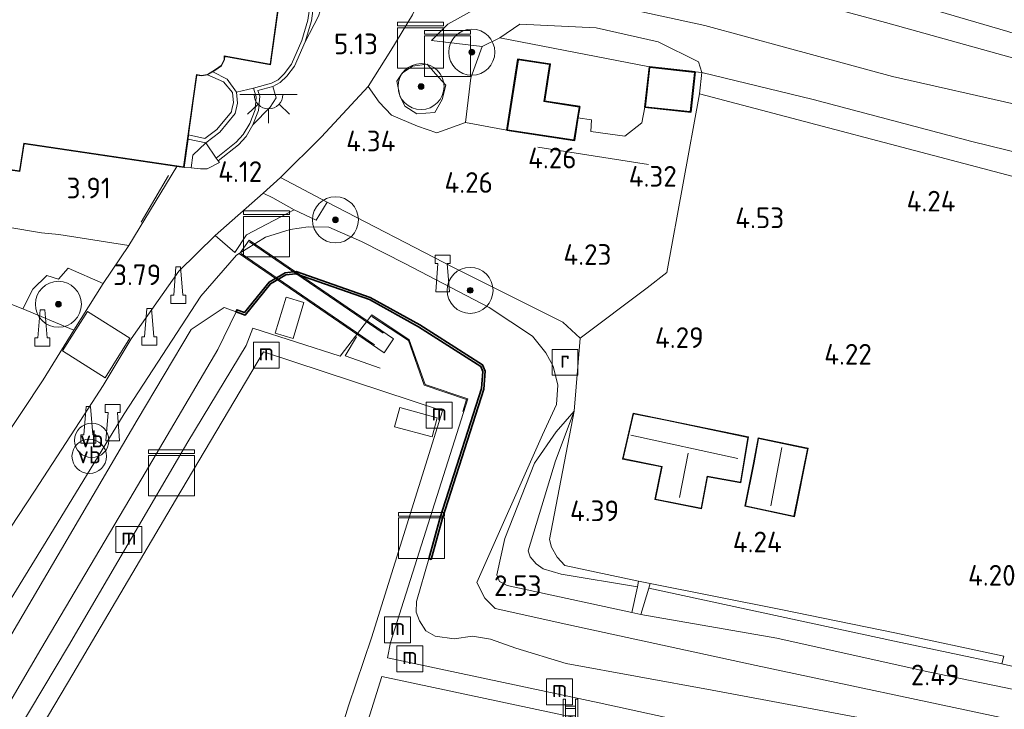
# Model space of a CAD drawing. Extents: x 141961 to 144947, y 416202 to 417778.
# Tile 86 of 122: x 143556 to 143642, y 417355 to 417415. Entities that reach past the tile are written whole.
import ezdxf
from ezdxf.enums import TextEntityAlignment as Align
from ezdxf.lldxf.tags import DXFTag

# ---------------------------------------------------------------- set-up
doc = ezdxf.new("R2010")
doc.units = 0
for name, color, linetype, lineweight in [('B-ME-BV-GELEIDECONSTRUCTIE-S', 210, 'Continuous', 25), ('B-ME-GK-KADEMUUR-GV', 150, 'Continuous', 35), ('B-ME-GR-BOOM-S', 90, 'Continuous', 25), ('B-ME-GR-GRAS-GV', 60, 'Continuous', 13), ('B-ME-GR-HAAG-G', 90, 'GR-HAAG1', 13), ('B-ME-GR-STRUIK-GV', 90, 'Continuous', 13), ('B-ME-GW-TALUD_KRUIN-G', 90, 'Continuous', 18), ('B-ME-GW-TALUD_TEEN-G', 90, 'Continuous', 18), ('B-ME-IE-MEUBILAIR_WATERWEGMEUBILAIR-S', 150, 'Continuous', 25), ('B-ME-IE-MEUBILAIR_WEGMEUBILAIR-S', 7, 'Continuous', 25), ('B-ME-IE-MEUBILAIR_WEGMEUBILAIR_PARKEERMAATREGEL-G', 7, 'Continuous', 18), ('B-ME-IE-TERREINAFSCHEIDING_DOORGANG-G', 210, 'Continuous', 18), ('B-ME-IE-TERREINAFSCHEIDING_KUNSTMATIG_HEKWERK-G', 20, 'IE-TERREINAFSCHEIDING-KUNSTMATIG', 18), ('B-ME-IE-TERREINAFSCHEIDING_KUNSTMATIG_MUUR-GV', 90, 'Continuous', 18), ('B-ME-KG-KADASTRAAL_DAKRAND-G', 170, 'Continuous', 18), ('B-ME-KG-KADASTRAAL_NOK-G', 10, 'Continuous', 18), ('B-ME-KW-KUNSTWERK_BRUG-GV', 170, 'Continuous', 18), ('B-ME-KW-KUNSTWERK_PONTON-GV', 170, 'Continuous', 18), ('B-ME-KW-KUNSTWERK_STEIGER-GV', 170, 'Continuous', 18), ('B-ME-OB-BEKLEDING_STEEN-GV', 30, 'Continuous', 18), ('B-ME-OB-OEVERVOORZIENING-G', 7, 'Continuous', 18), ('B-ME-OG-BEBOUWING_BEDRIJVEN-GV', 7, 'Continuous', 18), ('B-ME-OG-BEBOUWING_HORECA-GV', 7, 'Continuous', 18), ('B-ME-OG-BEBOUWING_SCHUUR-GV', 7, 'Continuous', 35), ('B-ME-OG-BEBOUWING_TRAP-GV', 7, 'Continuous', 18), ('B-ME-OG-BEBOUWING_WONINGBOUW-GV', 7, 'Continuous', 18), ('B-ME-OG-HOOGTEPUNT-S', 7, 'Continuous', 25), ('B-ME-OG-TERREIN_GROEN_TUIN-GV', 7, 'Continuous', 18), ('B-ME-OG-TERREIN_RECREATIE-GV', 7, 'Continuous', 18), ('B-ME-OG-WATER_HAVEN-GV', 170, 'Continuous', 18), ('B-ME-OG-WEG_PARKEERSECTIE-GV', 7, 'Continuous', 18), ('B-ME-RI-GWA_RIOOLPUT-S', 30, 'Continuous', 25), ('B-ME-VH-VERHARDING_ASFALT-GV', 252, 'Continuous', 18), ('B-ME-VH-VERHARDING_BETON-GV', 252, 'Continuous', 18), ('B-ME-VH-VERHARDING_GESLOTEN-GV', 252, 'Continuous', 18), ('B-ME-VH-VERHARDING_HALFVERHARDING-GV', 252, 'Continuous', 18), ('B-ME-VH-VERHARDING_TEGEL-GV', 252, 'Continuous', 18), ('B-ME-VW-VERKEERSTEKEN_BORD-S', 7, 'Continuous', 25), ('B-ME-WH-WINTERBED-G', 150, 'WH-WINTERBED', 18)]:
    doc.layers.add(name, color=color, linetype=linetype, lineweight=lineweight)
doc.layers.add('B-ME-OG-BEBOUWING_TRAP-S', color=7, linetype='Continuous')
doc.styles.add('NLCS-ISO', font='NLCS-ISO.ttf')
doc.styles.add('NLCS-ISO-ANNOTATIVE-T18', font='NLCS-ISO.ttf', dxfattribs={"height": 1.8})
doc.styles.get("Standard").update_dxf_attribs({"font": 'arial.ttf'})
doc.linetypes.add('GR-HAAG1', pattern='A,6,[176,NLCS.SHX,S=0.125,R=0,X=0,Y=0],-2', length=8)
doc.linetypes.add('IE-TERREINAFSCHEIDING-KUNSTMATIG', pattern='A,4,[82,NLCS.SHX,S=0.75,R=90,X=0,Y=0],4,-2', length=10)
tags = doc.linetypes.add('WH-WINTERBED', pattern='A,6,-3.5,["WB",Standard,S=1.8,R=0,X=-1.5,Y=-0.9],-3.5,6,-3.5,6,-3.5,6,-3.5,6,-3.5', length=51).pattern_tags.tags
tags[6] = DXFTag(74, 10)

# ---------------------------------------------------------------- blocks, each defined once
blk = doc.blocks.new('SAL-HOOGTELABEL-SO')
at = {"color": 0, "linetype": 'ByBlock', "lineweight": -2, "style": 'NLCS-ISO-ANNOTATIVE-T18'}
blk.add_attdef('HOOGTE', text='', height=1.8, dxfattribs=at).set_placement((2.788, 0), align=Align.RIGHT)
blk = doc.blocks.new('SIE-WEG_GELEIDECONSTRUCTIE-SO')
at = {"color": 0, "linetype": 'ByBlock', "lineweight": 18}
blk.add_lwpolyline([(0.402, -0.867), (0.202, 1.587), (-0.202, 1.587), (-0.402, -0.867), (-0.65, -0.867), (-0.65, -1.587), (0.65, -1.587), (0.65, -0.867)], close=True, dxfattribs=at)
blk = doc.blocks.new('SGR-BOOM_01-SO')
at = {"linetype": 'ByBlock', "lineweight": 18}
h = blk.add_hatch(color=0, dxfattribs=at)
h.dxf.hatch_style = 1
edge = h.paths.add_edge_path()
edge.add_arc((0, 0), 0.25, 0, 360)
at = {"color": 0, "linetype": 'ByBlock', "lineweight": 18}
for radius in [2, 0.25]:
    blk.add_circle((0, 0), radius, dxfattribs=at)
blk = doc.blocks.new('SKL-DATA_KAST-SO')
at = {"color": 0, "linetype": 'ByBlock', "lineweight": 18}
for points in [[(-2, 2), (2, 2), (2, 1.68), (-2, 1.68)], [(-2, 1.52), (2, 1.52), (2, -2), (-2, -2)]]:
    blk.add_lwpolyline(points, close=True, dxfattribs=at)
blk = doc.blocks.new('SIE-WATER_BOLDER-SO')
at = {"color": 0, "linetype": 'ByBlock', "lineweight": 18}
blk.add_lwpolyline([(0.402, 0.867), (0.602, -1.587), (-0.602, -1.587), (-0.402, 0.867), (-0.65, 0.867), (-0.65, 1.587), (0.65, 1.587), (0.65, 0.867)], close=True, dxfattribs=at)
blk = doc.blocks.new('SIE-WATER_MEERPAAL-SO')
at = {"color": 0, "linetype": 'ByBlock', "lineweight": 18}
blk.add_lwpolyline([(-1.125, -1.125), (1.125, -1.125), (1.125, 1.125), (-1.125, 1.125)], close=True, dxfattribs=at)
at = {"color": 0, "linetype": 'ByBlock', "lineweight": 18, "style": 'NLCS-ISO'}
blk.add_text('m', height=1.5, dxfattribs=at).set_placement((0, 0.283), align=Align.MIDDLE_CENTER)
blk = doc.blocks.new('SIE-WEG_PAAL_VERKEERSBORD-SO')
at = {"color": 0, "linetype": 'ByBlock', "lineweight": 18}
blk.add_circle((0, 0), 1.5, dxfattribs=at)
at = {"color": 0, "linetype": 'ByBlock', "lineweight": 18, "style": 'NLCS-ISO'}
blk.add_text('vb', height=1.5, dxfattribs=at).set_placement((0, 0.132), align=Align.MIDDLE_CENTER)
blk = doc.blocks.new('SRI-PUT_INSPECTIEPUT_RIOOLPUT-SO')
at = {"color": 0, "linetype": 'ByBlock', "lineweight": 18}
blk.add_lwpolyline([(-1.125, -1.125), (1.125, -1.125), (1.125, 1.125), (-1.125, 1.125)], close=True, dxfattribs=at)
at = {"color": 0, "linetype": 'ByBlock', "lineweight": 18, "style": 'NLCS-ISO'}
blk.add_text('r', height=1.5, dxfattribs=at).set_placement((0, 0.283), align=Align.MIDDLE_CENTER)
blk = doc.blocks.new('SOG-WEG_TRAP-SO')
at = {"color": 0, "linetype": 'ByBlock', "lineweight": 18}
for points in [[(-0.425, -1.55), (-0.425, 1.55), (-0.625, 1.55), (-0.625, -1.55)], [(0.425, 1.55), (0.625, 1.55), (0.625, -1.55), (0.425, -1.55)]]:
    blk.add_lwpolyline(points, close=True, dxfattribs=at)
for points in [[(0.425, 0.925), (-0.425, 0.925)], [(0.425, 0.725), (-0.425, 0.725)], [(0.425, 0.1), (-0.425, 0.1)], [(0.425, -0.1), (-0.425, -0.1)], [(0.425, -0.725), (-0.425, -0.725)], [(0.425, -0.925), (-0.425, -0.925)]]:
    blk.add_lwpolyline(points, dxfattribs=at)
blk = doc.blocks.new('SKL-ET_OV_LICHTPUNT-SO')
at = {"color": 0, "linetype": 'ByBlock', "lineweight": 18}
for points in [[(-1.25, 0), (-2.5, 0)], [(1.25, 0), (2.5, 0)], [(-0.915, -0.851), (-1.831, -1.703)], [(0.915, -0.851), (1.831, -1.703)], [(0, -1.25), (0, -2.5)]]:
    blk.add_lwpolyline(points, dxfattribs=at)
blk.add_lwpolyline([(0, 0), (1.25, 0, -1), (-1.25, 0)], format="xyb", close=True, dxfattribs=at)

msp = doc.modelspace()

# ---------------------------------------------------------------- linework, layer by layer
at = {"layer": 'B-ME-GK-KADEMUUR-GV'}
msp.add_polyline3d([(143580.206, 417393.366, 1.875), (143586.66, 417391.103, 1.888), (143590.964, 417388.73, 1.95), (143596.418, 417385.235, 1.838), (143596.645, 417384.693, 1.832), (143596.529, 417383.143, 1.507), (143592.932, 417371.916, 1.257), (143591.945, 417368.32, 1.238), (143591.753, 417368.373, 1), (143592.74, 417371.973, 1), (143596.331, 417383.182, 1), (143596.442, 417384.66, 1), (143596.258, 417385.1, 1), (143590.862, 417388.558, 1), (143586.578, 417390.92, 1), (143580.184, 417393.162, 1), (143579.311, 417393.058, 1), (143577.988, 417392.274, 1), (143575.77, 417389.572, 1), (143574.992, 417389.852, 1), (143575.06, 417390.04, 1.719), (143575.705, 417389.808, 1.738), (143577.856, 417392.428, 1.875), (143579.245, 417393.252, 1.838)], close=True, dxfattribs=at)
at = {"layer": 'B-ME-GR-GRAS-GV'}
for points in [[(143616.497, 417419.068, 6.556), (143631.448, 417415.018, 6.599), (143644.465, 417411.391, 6.625)], [(143654.69, 417400.801, 4.56), (143638.974, 417404.652, 4.606), (143625.177, 417408.311, 4.619), (143615.502, 417410.657, 4.686), (143615.198, 417411.587, 5.061), (143611.699, 417413.334, 5.524), (143606.308, 417414.542, 5.524), (143599.669, 417414.868, 5.261), (143597.924, 417413.678, 4.824), (143596.373, 417412.932, 4.973), (143591.99, 417413.459, 5.475), (143593.406, 417414.866, 5.72), (143595.867, 417416.218, 6.071), (143598.884, 417416.898, 6.293), (143602.749, 417416.94, 6.3), (143609.196, 417416.175, 6.317), (143615.744, 417414.745, 6.483), (143622.999, 417412.77, 6.443), (143632.069, 417410.306, 6.453), (143643.335, 417407.776, 6.553)], [(143595.867, 417416.218, 6.071), (143593.406, 417414.866, 5.72), (143591.99, 417413.459, 5.475), (143596.373, 417412.932, 4.973), (143595.404, 417410.208, 4.581), (143594.924, 417406.304, 4.605), (143592.455, 417405.422, 4.45), (143590.761, 417406.003, 4.547), (143588.514, 417406.952, 4.659), (143587.441, 417408.089, 4.733), (143586.458, 417409.459, 4.94), (143588.455, 417412.588, 5.403), (143590.336, 417415.686, 5.884)], [(143643.335, 417407.776, 6.553), (143632.069, 417410.306, 6.453), (143622.999, 417412.77, 6.443), (143615.744, 417414.745, 6.483), (143609.196, 417416.175, 6.317)], [(143642.549, 417401.636, 4.706), (143615.295, 417408.818, 4.626), (143615.502, 417410.657, 4.686), (143625.177, 417408.311, 4.619), (143638.974, 417404.652, 4.606), (143654.69, 417400.801, 4.56)], [(143551.197, 417364.773, 3.703), (143557.456, 417374.264, 3.718), (143562.151, 417381.49, 3.743), (143563.427, 417383.454, 3.75), (143565.873, 417387.519, 3.835), (143569.997, 417393.386, 3.964), (143573.173, 417396.477, 4.112), (143574.874, 417395.022, 3.931), (143575.887, 417396.551, 4.07), (143580.048, 417398.736, 4.101), (143581.944, 417397.824, 4.032), (143582.905, 417399.376, 4.233), (143593.89, 417393.719, 4.189), (143603.389, 417388.941, 4.326), (143604.909, 417387.57, 4.351), (143604.383, 417381.202, 4.314), (143602.815, 417379.431, 3.836), (143600.939, 417376.706, 3.254), (143598.365, 417370.135, 2.798), (143597.652, 417366.978, 2.548), (143597.9, 417366.39, 2.542), (143598.551, 417366.05, 2.505), (143609.405, 417363.711, 2.692), (143610.189, 417363.528, 2.711), (143622.023, 417361.49, 2.557), (143635.179, 417358.554, 2.576), (143650.057, 417355.475, 2.588)], [(143552.177, 417359.676, 3.572), (143558.793, 417370.416, 3.637), (143565.26, 417380.985, 3.583), (143571.911, 417391.216, 3.827), (143575.015, 417394.783, 3.781), (143577.536, 417396.352, 3.829), (143579.682, 417397.013, 3.917), (143581.256, 417397.235, 3.994), (143583.042, 417397.21, 4.019), (143585.9, 417395.964, 3.871), (143589.728, 417394.035, 3.889), (143596.993, 417390.243, 3.97), (143600.777, 417387.743, 4.091), (143601.925, 417386.276, 4.151), (143602.556, 417385.13, 4.139), (143602.963, 417383.486, 4.165), (143602.858, 417381.793, 4.023), (143601.625, 417379.166, 3.65), (143595.916, 417366.307, 2.506), (143596.613, 417364.953, 2.46), (143597.509, 417364.06, 2.429), (143603.934, 417362.634, 2.408), (143620.221, 417359.096, 2.442), (143642.051, 417354.45, 2.427)], [(143642.051, 417354.45, 2.427), (143620.221, 417359.096, 2.442), (143603.934, 417362.634, 2.408), (143597.509, 417364.06, 2.429), (143596.613, 417364.953, 2.46), (143595.916, 417366.307, 2.506), (143601.625, 417379.166, 3.65), (143602.858, 417381.793, 4.023), (143602.963, 417383.486, 4.165), (143602.556, 417385.13, 4.139), (143601.925, 417386.276, 4.151), (143600.777, 417387.743, 4.091), (143596.993, 417390.243, 3.97), (143589.728, 417394.035, 3.889), (143585.9, 417395.964, 3.871), (143583.042, 417397.21, 4.019), (143581.256, 417397.235, 3.994), (143579.682, 417397.013, 3.917), (143577.536, 417396.352, 3.829), (143575.015, 417394.783, 3.781), (143571.911, 417391.216, 3.827), (143565.26, 417380.985, 3.583), (143558.793, 417370.416, 3.637), (143552.177, 417359.676, 3.572)], [(143635.784, 417353.321, 1), (143616.385, 417356.961, 1), (143603.701, 417359.28, 1), (143599.303, 417360.593, 1), (143597.119, 417361.398, 1), (143595.538, 417361.641, 1), (143593.946, 417361.427, 1), (143592.296, 417361.637, 1), (143591.485, 417362.101, 1), (143590.924, 417362.993, 1), (143590.633, 417363.731, 1), (143590.677, 417364.654, 1), (143591.753, 417368.373, 1), (143591.945, 417368.32, 1.238), (143592.932, 417371.916, 1.257), (143596.529, 417383.143, 1.507), (143596.645, 417384.693, 1.832), (143596.418, 417385.235, 1.838), (143590.964, 417388.73, 1.95), (143586.66, 417391.103, 1.888), (143580.206, 417393.366, 1.875), (143579.245, 417393.252, 1.838), (143577.856, 417392.428, 1.875), (143575.705, 417389.808, 1.738), (143575.06, 417390.04, 1.719), (143574.992, 417389.852, 1), (143573.963, 417390.219, 2.344), (143571.077, 417388.326, 3.051), (143566.369, 417380.436, 3.001), (143554.703, 417360.513, 3.007)]]:
    msp.add_polyline3d(points, dxfattribs=at)
msp.add_polyline3d([(143589.674, 417407.733, 4.718), (143590.702, 417407.061, 4.724), (143592.282, 417407.189, 4.718), (143592.909, 417408.304, 4.774), (143593.22, 417409.553, 4.849), (143592.329, 417410.541, 4.837), (143591.594, 417411.381, 4.806), (143590.322, 417411.204, 4.993), (143589.418, 417410.608, 4.987), (143588.956, 417409.909, 4.924), (143589.226, 417408.624, 4.774)], close=True, dxfattribs=at)
at = {"layer": 'B-ME-GR-HAAG-G'}
msp.add_polyline3d([(143590.702, 417407.061, 4.724), (143589.674, 417407.733, 4.718), (143589.226, 417408.624, 4.774), (143588.956, 417409.909, 4.924), (143589.418, 417410.608, 4.987), (143590.322, 417411.204, 4.993), (143591.594, 417411.381, 4.806), (143592.329, 417410.541, 4.837), (143593.22, 417409.553, 4.849), (143592.909, 417408.304, 4.774), (143592.282, 417407.189, 4.718)], close=True, dxfattribs=at)
for points in [[(143747.693, 417380.243, 4.75), (143729.972, 417384.2, 4.525), (143710.074, 417388.387, 4.6), (143684.911, 417392.455, 4.7), (143642.549, 417401.636, 4.706), (143615.295, 417408.818, 4.626)], [(143559.564, 417396.584, 4.09), (143565.667, 417395.615, 3.995), (143563.421, 417392.33, 3.908), (143560.887, 417388.263, 3.946), (143556.431, 417390.117, 4.052), (143549.973, 417392.665, 3.99), (143543.491, 417395.217, 3.959), (143544.12, 417398.745, 3.977), (143555.134, 417397.205, 4.171), (143558.059, 417396.711, 4.084)]]:
    msp.add_polyline3d(points, dxfattribs=at)
at = {"layer": 'B-ME-GR-STRUIK-GV'}
for points in [[(143615.198, 417411.587, 5.061), (143615.502, 417410.657, 4.686), (143614.913, 417410.716, 4.508), (143610.936, 417411.159, 4.508), (143597.924, 417413.678, 4.824), (143599.669, 417414.868, 5.261), (143606.308, 417414.542, 5.524), (143611.699, 417413.334, 5.524)], [(143592.282, 417407.189, 4.718), (143590.702, 417407.061, 4.724), (143589.674, 417407.733, 4.718), (143589.226, 417408.624, 4.774), (143588.956, 417409.909, 4.924), (143589.418, 417410.608, 4.987), (143590.322, 417411.204, 4.993), (143591.594, 417411.381, 4.806), (143592.329, 417410.541, 4.837), (143593.22, 417409.553, 4.849), (143592.909, 417408.304, 4.774)], [(143572.514, 417410.456, 7.033), (143573.881, 417409.841, 6.989), (143574.664, 417408.921, 6.997), (143574.768, 417408.026, 6.88), (143574.63, 417407.477, 6.88), (143574.574, 417407.252, 6.139), (143573.316, 417405.722, 6.139), (143572.273, 417404.92, 5.868), (143570.854, 417405.243, 5.868), (143571.204, 417407.751, 6.139), (143571.238, 417407.991, 6.88), (143571.577, 417410.423, 7.033), (143571.989, 417410.366, 7.033)], [(143571.219, 417403.464, 4.338), (143571.067, 417402.379, 4.221), (143570.46, 417402.415, 4.047), (143570.804, 417404.881, 4.362), (143572.358, 417404.543, 4.48)], [(143560.371, 417393.649, 4.059), (143563.421, 417392.33, 3.908), (143560.887, 417388.263, 3.946), (143556.431, 417390.117, 4.052), (143557.315, 417391.815, 4.109), (143558.522, 417393.017, 4.102), (143559.556, 417392.692, 4.077)], [(143609.883, 417365.952, 4.085), (143609.405, 417363.711, 2.692), (143598.551, 417366.05, 2.505), (143597.9, 417366.39, 2.542), (143597.652, 417366.978, 2.548), (143598.365, 417370.135, 2.798), (143600.939, 417376.706, 3.254), (143602.815, 417379.431, 3.836), (143604.383, 417381.202, 4.314), (143602.765, 417376.897, 4.141), (143600.388, 417369.082, 4.201), (143600.563, 417368.551, 4.261), (143601.074, 417367.945, 4.274), (143601.703, 417367.508, 4.292), (143603.245, 417367.05, 4.292)], [(143609.988, 417366.446, 4.136), (143609.883, 417365.952, 4.085), (143603.245, 417367.05, 4.292), (143601.703, 417367.508, 4.292), (143601.074, 417367.945, 4.274), (143600.563, 417368.551, 4.261), (143600.388, 417369.082, 4.201), (143602.765, 417376.897, 4.141), (143604.383, 417381.202, 4.314), (143602.238, 417370.066, 4.308), (143602.416, 417369.388, 4.314), (143602.909, 417368.52, 4.333), (143603.587, 417367.789, 4.241)], [(143641.756, 417359.899, 4.016), (143641.59, 417359.248, 4.057), (143632.253, 417361.225, 3.926), (143610.879, 417365.825, 3.976), (143610.993, 417366.233, 4.192), (143622.361, 417363.96, 4.148), (143632.266, 417361.927, 4.022)], [(143666.295, 417353.95, 4.12), (143665.896, 417351.911, 2.77), (143650.057, 417355.475, 2.588), (143635.179, 417358.554, 2.576), (143622.023, 417361.49, 2.557), (143610.189, 417363.528, 2.711), (143610.879, 417365.825, 3.976), (143632.253, 417361.225, 3.926), (143641.59, 417359.248, 4.057), (143643.723, 417358.755, 4.038), (143652.375, 417356.688, 3.962), (143663, 417354.608, 4.076)]]:
    msp.add_polyline3d(points, close=True, dxfattribs=at)
at = {"layer": 'B-ME-GW-TALUD_KRUIN-G'}
for points in [[(143591.99, 417413.459, 5.475), (143593.406, 417414.866, 5.72), (143595.867, 417416.218, 6.071), (143598.884, 417416.898, 6.293), (143602.749, 417416.94, 6.3), (143609.196, 417416.175, 6.317), (143615.744, 417414.745, 6.483), (143622.999, 417412.77, 6.443), (143632.069, 417410.306, 6.453), (143643.335, 417407.776, 6.553), (143654.776, 417405.094, 6.537), (143667.392, 417401.924, 6.742), (143677.582, 417400.031, 6.752), (143691.023, 417397.623, 6.924), (143701.185, 417396.212, 7.017), (143715.933, 417393.961, 7.077), (143730.264, 417390.939, 7.051), (143739.061, 417389.148, 6.919), (143742.13, 417388.039, 6.999), (143746.092, 417386.198, 6.94), (143750.341, 417383.72, 6.747), (143753.104, 417382.067, 6.357), (143757.732, 417379.09, 5.346), (143762.383, 417376.198, 4.56)], [(143552.177, 417359.676, 3.572), (143558.793, 417370.416, 3.637), (143565.26, 417380.985, 3.583), (143571.911, 417391.216, 3.827), (143575.015, 417394.783, 3.781), (143577.536, 417396.352, 3.829), (143579.682, 417397.013, 3.917), (143581.256, 417397.235, 3.994), (143583.042, 417397.21, 4.019), (143585.9, 417395.964, 3.871), (143589.728, 417394.035, 3.889), (143596.993, 417390.243, 3.97), (143600.777, 417387.743, 4.091), (143601.925, 417386.276, 4.151), (143602.556, 417385.13, 4.139), (143602.963, 417383.486, 4.165), (143602.858, 417381.793, 4.023), (143601.625, 417379.166, 3.65), (143595.916, 417366.307, 2.506), (143596.613, 417364.953, 2.46), (143597.509, 417364.06, 2.429), (143603.934, 417362.634, 2.408), (143620.221, 417359.096, 2.442), (143642.051, 417354.45, 2.427)], [(143600.388, 417369.082, 4.201), (143602.765, 417376.897, 4.141), (143604.383, 417381.202, 4.314)], [(143609.883, 417365.952, 4.085), (143603.245, 417367.05, 4.292), (143601.703, 417367.508, 4.292), (143601.074, 417367.945, 4.274), (143600.563, 417368.551, 4.261), (143600.388, 417369.082, 4.201)], [(143641.59, 417359.248, 4.057), (143632.253, 417361.225, 3.926), (143610.879, 417365.825, 3.976)]]:
    msp.add_polyline3d(points, dxfattribs=at)
at = {"layer": 'B-ME-GW-TALUD_TEEN-G'}
for points in [[(143591.99, 417413.459, 5.475), (143596.373, 417412.932, 4.973)], [(143615.502, 417410.657, 4.686), (143625.177, 417408.311, 4.619), (143638.974, 417404.652, 4.606), (143654.69, 417400.801, 4.56), (143673.891, 417396.109, 4.428), (143685.242, 417394.009, 4.186), (143699.774, 417391.767, 4.49), (143714.351, 417389.217, 4.357), (143725.132, 417387.17, 4.416), (143734.253, 417385.29, 4.47), (143740.292, 417383.858, 4.537), (143747.72, 417381.12, 4.665), (143752.2, 417379.824, 4.558), (143755.243, 417378.661, 4.607), (143758.396, 417377.095, 4.496), (143759.749, 417376.603, 4.643), (143762.383, 417376.198, 4.56)], [(143604.383, 417381.202, 4.314), (143602.815, 417379.431, 3.836), (143600.939, 417376.706, 3.254), (143598.365, 417370.135, 2.798), (143597.652, 417366.978, 2.548), (143597.9, 417366.39, 2.542), (143598.551, 417366.05, 2.505), (143609.405, 417363.711, 2.692)], [(143610.189, 417363.528, 2.711), (143622.023, 417361.49, 2.557), (143635.179, 417358.554, 2.576), (143650.057, 417355.475, 2.588), (143665.896, 417351.911, 2.77)]]:
    msp.add_polyline3d(points, dxfattribs=at)
at = {"layer": 'B-ME-IE-MEUBILAIR_WEGMEUBILAIR_PARKEERMAATREGEL-G'}
for points in [[(143601.234, 417404.166, 4.604), (143610.86, 417402.651, 4.411)], [(143569.096, 417401.706, 4.196), (143566.741, 417397.663, 4.183)]]:
    msp.add_polyline3d(points, dxfattribs=at)
at = {"layer": 'B-ME-IE-TERREINAFSCHEIDING_DOORGANG-G'}
msp.add_polyline3d([(143604.909, 417387.57, 4.351), (143610.73, 417391.949, 4.401)], dxfattribs=at)
at = {"layer": 'B-ME-IE-TERREINAFSCHEIDING_KUNSTMATIG_HEKWERK-G'}
for points in [[(143610.936, 417411.159, 4.508), (143597.924, 417413.678, 4.824), (143596.373, 417412.932, 4.973)], [(143594.924, 417406.304, 4.605), (143595.404, 417410.208, 4.581), (143596.373, 417412.932, 4.973)], [(143615.502, 417410.657, 4.686), (143614.913, 417410.716, 4.508)], [(143610.73, 417391.949, 4.401), (143612.456, 417393.27, 4.509), (143615.295, 417408.818, 4.626), (143615.502, 417410.657, 4.686)], [(143610.546, 417407.648, 4.508), (143610.282, 417406.299, 4.648), (143608.805, 417405.124, 4.654), (143605.824, 417405.525, 4.604), (143605.905, 417406.551, 4.629), (143604.718, 417406.737, 4.658)], [(143598.544, 417405.651, 4.567), (143594.924, 417406.304, 4.605)], [(143574.874, 417395.022, 3.931), (143573.173, 417396.477, 4.112), (143577.354, 417400.168, 4.24), (143578.17, 417399.761, 4.212)], [(143575.887, 417396.551, 4.07), (143580.048, 417398.736, 4.101), (143581.944, 417397.824, 4.032), (143582.905, 417399.376, 4.233), (143593.89, 417393.719, 4.189), (143603.389, 417388.941, 4.326), (143604.909, 417387.57, 4.351), (143604.383, 417381.202, 4.314), (143602.238, 417370.066, 4.308), (143602.416, 417369.388, 4.314), (143602.909, 417368.52, 4.333), (143603.587, 417367.789, 4.241)], [(143576.146, 417395.95, 3.976), (143587.777, 417388.002, 1.825)], [(143587.01, 417386.997, 1.822), (143575.426, 417394.913, 3.917)], [(143586.801, 417389.449, 1.643), (143589.967, 417387.363, 1.763), (143591.352, 417383.468, 1.565), (143595.017, 417382.218, 1.583), (143594.693, 417381.196, 1.577)], [(143587.51, 417384.961, 1.58), (143584.477, 417386.013, 1.38), (143585.452, 417387.693, 1.506)], [(143609.988, 417366.446, 4.136), (143603.587, 417367.789, 4.241)], [(143610.993, 417366.233, 4.192), (143622.361, 417363.96, 4.148), (143632.266, 417361.927, 4.022), (143641.756, 417359.899, 4.016), (143641.59, 417359.248, 4.057), (143643.723, 417358.755, 4.038), (143652.375, 417356.688, 3.962), (143663, 417354.608, 4.076), (143666.295, 417353.95, 4.12)]]:
    msp.add_polyline3d(points, dxfattribs=at)
at = {"layer": 'B-ME-IE-TERREINAFSCHEIDING_KUNSTMATIG_MUUR-GV'}
msp.add_polyline3d([(143581.807, 417417.16, 5.847), (143581.533, 417415.144, 5.847), (143580.985, 417413.339, 5.338), (143580.068, 417411.225, 5.338), (143579.404, 417410.34, 4.84), (143578.825, 417409.798, 4.84), (143578.188, 417409.448, 4.84), (143576.891, 417409.102, 4.198), (143577.049, 417408.597, 4.198), (143576.939, 417407.349, 4.198), (143576.446, 417406.113, 4.198), (143575.853, 417405.093, 4.198), (143575.19, 417404.382, 4.198), (143573.431, 417402.984, 4.198), (143573.244, 417403.219, 4.198), (143574.986, 417404.603, 5.2), (143575.611, 417405.273, 5.2), (143576.175, 417406.245, 5.953), (143576.644, 417407.419, 5.953), (143576.745, 417408.564, 6.374), (143576.511, 417409.311, 6.563), (143578.076, 417409.728, 6.685), (143578.648, 417410.042, 6.685), (143579.18, 417410.541, 6.685), (143579.807, 417411.377, 6.685), (143580.703, 417413.443, 6.685), (143581.239, 417415.209, 6.685), (143581.508, 417417.185, 6.685)], dxfattribs=at)
msp.add_polyline3d([(143573.561, 417405.469, 5.2), (143572.358, 417404.543, 4.48), (143570.804, 417404.881, 4.362), (143570.854, 417405.243, 5.868), (143572.273, 417404.92, 5.868), (143573.316, 417405.722, 6.139), (143574.574, 417407.252, 6.139), (143574.63, 417407.477, 6.88), (143574.768, 417408.026, 6.88), (143574.664, 417408.921, 6.997), (143573.881, 417409.841, 6.989), (143572.514, 417410.456, 7.033), (143572.962, 417410.728, 6.629), (143574.197, 417410.086, 6.693), (143575.015, 417408.961, 6.693), (143575.123, 417408.006, 6.374), (143574.895, 417407.091, 5.953)], close=True, dxfattribs=at)
at = {"layer": 'B-ME-KG-KADASTRAAL_DAKRAND-G'}
for points in [[(143577.938, 417411.398, 9.854), (143573.955, 417412.105, 9.81), (143573.935, 417411.807, 9.615), (143573.676, 417411.288, 9.595), (143573.192, 417410.925, 9.587), (143572.497, 417410.505, 9.587), (143571.988, 417410.417, 9.587), (143571.534, 417410.479, 10.356), (143570.417, 417402.472, 10.473), (143556.517, 417404.509, 10.538), (143556.142, 417402.12, 10.486), (143547.024, 417403.38, 10.477), (143548.554, 417414.03, 10.477), (143548.572, 417414.164, 9.955), (143549.73, 417421.965, 9.955), (143558.285, 417420.687, 9.964), (143559.527, 417427.311, 10.065), (143562.672, 417426.843, 10.308), (143577.101, 417424.759, 10.255), (143576.851, 417420.128, 10.166), (143579.098, 417419.816, 10.02)], [(143604.371, 417404.805, 7.554), (143598.601, 417405.692, 7.579), (143599.536, 417411.77, 7.448), (143602.255, 417411.352, 7.498), (143601.76, 417408.134, 7.635), (143604.81, 417407.664, 7.529)], [(143614.478, 417407.261, 6.621), (143610.601, 417407.692, 6.608), (143610.98, 417411.104, 6.608), (143614.858, 417410.672, 6.608)], [(143618.853, 417375.032, 6.985), (143615.952, 417375.568, 6.985), (143615.418, 417372.777, 6.985), (143611.448, 417373.565, 6.985), (143612.045, 417376.411, 6.985), (143608.655, 417377.09, 6.985), (143609.541, 417380.981, 6.985), (143612.465, 417380.393, 6.985), (143619.49, 417378.937, 6.985)], [(143620.418, 417378.833, 6.422), (143620.028, 417376.716, 6.422), (143619.282, 417372.996, 6.422), (143623.503, 417372.075, 6.422), (143624.669, 417377.947, 6.422)]]:
    msp.add_polyline3d(points, close=True, dxfattribs=at)
at = {"layer": 'B-ME-KG-KADASTRAAL_NOK-G'}
for points in [[(143618.631, 417377.114, 7.616), (143609.326, 417379.134, 7.616)], [(143614.311, 417377.569, 7.527), (143613.551, 417373.696, 7.527)], [(143622.451, 417378.043, 7.272), (143621.482, 417372.987, 7.272)]]:
    msp.add_polyline3d(points, dxfattribs=at)
at = {"layer": 'B-ME-KW-KUNSTWERK_BRUG-GV'}
msp.add_polyline3d([(143588.68, 417387.506, 1.669), (143587.855, 417386.299, 1.675), (143575.287, 417394.887, 3.912), (143576.12, 417396.088, 3.981)], close=True, dxfattribs=at)
at = {"layer": 'B-ME-KW-KUNSTWERK_PONTON-GV'}
for points in [[(143580.887, 417390.666, 1.509), (143579.948, 417387.535, 1.49), (143578.391, 417388.002, 1.528), (143579.33, 417391.133, 1.49)], [(143592.477, 417380.642, 1.603), (143592.031, 417378.986, 1.397), (143588.766, 417379.866, 1.416), (143589.212, 417381.522, 1.509)]]:
    msp.add_polyline3d(points, close=True, dxfattribs=at)
at = {"layer": 'B-ME-KW-KUNSTWERK_STEIGER-GV'}
for points in [[(143552.53, 417347.651, 1.579), (143560.405, 417360.822, 1.716), (143570.782, 417378.551, 1.478), (143575.86, 417386.917, 1.456), (143576.43, 417388.431, 1.465), (143584.024, 417385.998, 1.365), (143586.778, 417389.583, 1.64), (143590.05, 417387.428, 1.765), (143591.43, 417383.547, 1.565), (143595.142, 417382.281, 1.584), (143588.42, 417361.091, 1.465), (143588.163, 417359.752, 1.523), (143606.554, 417355.844, 1.499), (143612.534, 417354.545, 1.499), (143618.829, 417353.178, 1.499), (143631.941, 417350.331, 1.485), (143652.943, 417345.899, 1.534)], [(143579.559, 417338.717, 1.434), (143584.749, 417355.597, 1.622), (143586.754, 417361.514, 1.533), (143592.934, 417381.255, 1.557), (143577.361, 417386.367, 1.488), (143569.727, 417373.464, 1.488), (143560.79, 417358.357, 1.575), (143553.233, 417345.642, 1.575)], [(143606.601, 417354.101, 1.519), (143587.67, 417358.142, 1.488), (143584.588, 417348.321, 1.406)]]:
    msp.add_polyline3d(points, dxfattribs=at)
at = {"layer": 'B-ME-OB-BEKLEDING_STEEN-GV'}
msp.add_polyline3d([(143554.703, 417360.513, 3.007), (143566.369, 417380.436, 3.001), (143571.077, 417388.326, 3.051), (143573.963, 417390.219, 2.344), (143574.992, 417389.852, 1), (143573.404, 417386.587, 1), (143566.112, 417374.235, 1), (143558.015, 417360.523, 1), (143553.485, 417352.835, 1)], dxfattribs=at)
at = {"layer": 'B-ME-OB-OEVERVOORZIENING-G'}
msp.add_polyline3d([(143635.784, 417353.321, 1), (143616.385, 417356.961, 1), (143603.701, 417359.28, 1), (143599.303, 417360.593, 1), (143597.119, 417361.398, 1), (143595.538, 417361.641, 1), (143593.946, 417361.427, 1), (143592.296, 417361.637, 1), (143591.485, 417362.101, 1), (143590.924, 417362.993, 1), (143590.633, 417363.731, 1), (143590.677, 417364.654, 1), (143591.753, 417368.373, 1), (143592.74, 417371.973, 1), (143596.331, 417383.182, 1), (143596.442, 417384.66, 1), (143596.258, 417385.1, 1), (143590.862, 417388.558, 1), (143586.578, 417390.92, 1), (143580.184, 417393.162, 1), (143579.311, 417393.058, 1), (143577.988, 417392.274, 1), (143575.77, 417389.572, 1), (143574.992, 417389.852, 1), (143573.404, 417386.587, 1), (143566.112, 417374.235, 1), (143558.015, 417360.523, 1), (143553.485, 417352.835, 1)], dxfattribs=at)
at = {"layer": 'B-ME-OG-BEBOUWING_BEDRIJVEN-GV'}
msp.add_polyline3d([(143624.728, 417377.986, 4.5), (143623.542, 417372.015, 4.5), (143619.223, 417372.958, 4.5), (143619.979, 417376.725, 4.5), (143620.378, 417378.892, 4.5)], close=True, dxfattribs=at)
at = {"layer": 'B-ME-OG-BEBOUWING_HORECA-GV'}
msp.add_polyline3d([(143579.154, 417419.859, 6.629), (143577.98, 417411.34, 6.629), (143574.001, 417412.046, 6.629), (143573.984, 417411.794, 6.629), (143573.715, 417411.255, 6.629), (143573.22, 417410.884, 6.629), (143572.962, 417410.728, 6.629), (143572.514, 417410.456, 7.033), (143571.989, 417410.366, 7.033), (143571.577, 417410.423, 7.033), (143571.238, 417407.991, 6.88), (143571.204, 417407.751, 6.139), (143570.854, 417405.243, 5.868), (143570.804, 417404.881, 4.362), (143570.46, 417402.415, 4.047), (143569.843, 417402.504, 4.225), (143556.559, 417404.452, 4.047), (143556.184, 417402.064, 4.047), (143546.967, 417403.337, 4.047)], dxfattribs=at)
at = {"layer": 'B-ME-OG-BEBOUWING_SCHUUR-GV'}
for points in [[(143604.718, 417406.737, 4.658), (143604.413, 417404.748, 4.567), (143598.544, 417405.651, 4.567), (143599.494, 417411.827, 4.567), (143602.312, 417411.394, 4.567), (143601.817, 417408.175, 4.567), (143604.867, 417407.706, 4.567)], [(143614.913, 417410.716, 4.508), (143614.523, 417407.206, 4.508), (143610.546, 417407.648, 4.508), (143610.936, 417411.159, 4.508)]]:
    msp.add_polyline3d(points, close=True, dxfattribs=at)
at = {"layer": 'B-ME-OG-BEBOUWING_TRAP-GV'}
for points in [[(143574.986, 417404.603, 5.2), (143573.244, 417403.219, 4.198), (143572.358, 417404.543, 4.48), (143573.561, 417405.469, 5.2), (143574.895, 417407.091, 5.953), (143575.123, 417408.006, 6.374), (143575.015, 417408.961, 6.693), (143576.511, 417409.311, 6.563), (143576.745, 417408.564, 6.374), (143576.644, 417407.419, 5.953), (143576.175, 417406.245, 5.953), (143575.611, 417405.273, 5.2)], [(143610.879, 417365.825, 3.976), (143610.189, 417363.528, 2.711), (143609.405, 417363.711, 2.692), (143609.883, 417365.952, 4.085), (143609.988, 417366.446, 4.136), (143610.993, 417366.233, 4.192)]]:
    msp.add_polyline3d(points, close=True, dxfattribs=at)
at = {"layer": 'B-ME-OG-BEBOUWING_WONINGBOUW-GV'}
msp.add_polyline3d([(143619.547, 417378.976, 4.5), (143618.894, 417374.974, 4.5), (143615.992, 417375.51, 4.5), (143615.458, 417372.718, 4.5), (143611.389, 417373.526, 4.5), (143611.986, 417376.372, 4.5), (143608.595, 417377.051, 4.5), (143609.503, 417381.04, 4.5), (143612.475, 417380.442, 4.5)], close=True, dxfattribs=at)
at = {"layer": 'B-ME-OG-TERREIN_GROEN_TUIN-GV'}
msp.add_polyline3d([(143597.924, 417413.678, 4.824), (143610.936, 417411.159, 4.508), (143610.546, 417407.648, 4.508), (143610.282, 417406.299, 4.648), (143608.805, 417405.124, 4.654), (143605.824, 417405.525, 4.604), (143605.905, 417406.551, 4.629), (143604.718, 417406.737, 4.658), (143604.867, 417407.706, 4.567), (143601.817, 417408.175, 4.567), (143602.312, 417411.394, 4.567), (143599.494, 417411.827, 4.567), (143598.544, 417405.651, 4.567), (143594.924, 417406.304, 4.605), (143595.404, 417410.208, 4.581), (143596.373, 417412.932, 4.973)], close=True, dxfattribs=at)
at = {"layer": 'B-ME-OG-TERREIN_RECREATIE-GV'}
msp.add_polyline3d([(143643.723, 417358.755, 4.038), (143641.59, 417359.248, 4.057), (143641.756, 417359.899, 4.016), (143632.266, 417361.927, 4.022), (143622.361, 417363.96, 4.148), (143610.993, 417366.233, 4.192), (143609.988, 417366.446, 4.136), (143603.587, 417367.789, 4.241), (143602.909, 417368.52, 4.333), (143602.416, 417369.388, 4.314), (143602.238, 417370.066, 4.308), (143604.383, 417381.202, 4.314), (143604.909, 417387.57, 4.351), (143610.73, 417391.949, 4.401), (143612.456, 417393.27, 4.509), (143615.295, 417408.818, 4.626), (143642.549, 417401.636, 4.706)], dxfattribs=at)
for points in [[(143611.389, 417373.526, 4.5), (143615.458, 417372.718, 4.5), (143615.992, 417375.51, 4.5), (143618.894, 417374.974, 4.5), (143619.547, 417378.976, 4.5), (143612.475, 417380.442, 4.5), (143609.503, 417381.04, 4.5), (143608.595, 417377.051, 4.5), (143611.986, 417376.372, 4.5)], [(143619.979, 417376.725, 4.5), (143619.223, 417372.958, 4.5), (143623.542, 417372.015, 4.5), (143624.728, 417377.986, 4.5), (143620.378, 417378.892, 4.5)]]:
    msp.add_polyline3d(points, close=True, dxfattribs=at)
at = {"layer": 'B-ME-OG-WATER_HAVEN-GV'}
msp.add_polyline3d([(143553.485, 417352.835, 1), (143558.015, 417360.523, 1), (143566.112, 417374.235, 1), (143573.404, 417386.587, 1), (143574.992, 417389.852, 1), (143575.77, 417389.572, 1), (143577.988, 417392.274, 1), (143579.311, 417393.058, 1), (143580.184, 417393.162, 1), (143586.578, 417390.92, 1), (143590.862, 417388.558, 1), (143596.258, 417385.1, 1), (143596.442, 417384.66, 1), (143596.331, 417383.182, 1), (143592.74, 417371.973, 1), (143591.753, 417368.373, 1), (143590.677, 417364.654, 1), (143590.633, 417363.731, 1), (143590.924, 417362.993, 1), (143591.485, 417362.101, 1), (143592.296, 417361.637, 1), (143593.946, 417361.427, 1), (143595.538, 417361.641, 1), (143597.119, 417361.398, 1), (143599.303, 417360.593, 1), (143603.701, 417359.28, 1), (143616.385, 417356.961, 1), (143635.784, 417353.321, 1)], dxfattribs=at)
at = {"layer": 'B-ME-OG-WEG_PARKEERSECTIE-GV'}
msp.add_polyline3d([(143615.295, 417408.818, 4.626), (143612.456, 417393.27, 4.509), (143610.73, 417391.949, 4.401), (143604.909, 417387.57, 4.351), (143603.389, 417388.941, 4.326), (143593.89, 417393.719, 4.189), (143582.905, 417399.376, 4.233), (143578.849, 417401.536, 4.227), (143582.424, 417405.062, 4.465), (143586.458, 417409.459, 4.94), (143587.441, 417408.089, 4.733), (143588.514, 417406.952, 4.659), (143590.761, 417406.003, 4.547), (143592.455, 417405.422, 4.45), (143594.924, 417406.304, 4.605), (143598.544, 417405.651, 4.567), (143604.413, 417404.748, 4.567), (143604.718, 417406.737, 4.658), (143605.905, 417406.551, 4.629), (143605.824, 417405.525, 4.604), (143608.805, 417405.124, 4.654), (143610.282, 417406.299, 4.648), (143610.546, 417407.648, 4.508), (143614.523, 417407.206, 4.508), (143614.913, 417410.716, 4.508), (143615.502, 417410.657, 4.686)], close=True, dxfattribs=at)
for points in [[(143546.967, 417403.337, 4.047), (143556.184, 417402.064, 4.047), (143556.559, 417404.452, 4.047), (143569.843, 417402.504, 4.225), (143565.667, 417395.615, 3.995), (143559.564, 417396.584, 4.09), (143558.059, 417396.711, 4.084), (143555.134, 417397.205, 4.171)], [(143549.973, 417392.665, 3.99), (143556.431, 417390.117, 4.052), (143560.887, 417388.263, 3.946), (143558.21, 417383.931, 3.832), (143554.55, 417378.421, 3.739)]]:
    msp.add_polyline3d(points, dxfattribs=at)
at = {"layer": 'B-ME-VH-VERHARDING_ASFALT-GV'}
for points in [[(143644.465, 417411.391, 6.625), (143631.448, 417415.018, 6.599), (143616.497, 417419.068, 6.556), (143600.168, 417423.09, 6.595), (143597.678, 417423.99, 6.576), (143595.687, 417424.115, 6.599), (143594.258, 417423.779, 6.519), (143593.393, 417423.202, 6.491), (143593.037, 417422.416, 6.467), (143592.776, 417421.272, 6.456), (143591.85, 417418.987, 6.209), (143590.336, 417415.686, 5.884), (143588.455, 417412.588, 5.403), (143586.458, 417409.459, 4.94), (143582.424, 417405.062, 4.465), (143578.849, 417401.536, 4.227), (143577.354, 417400.168, 4.24), (143573.173, 417396.477, 4.112), (143569.997, 417393.386, 3.964), (143565.873, 417387.519, 3.835), (143563.427, 417383.454, 3.75), (143562.151, 417381.49, 3.743), (143557.456, 417374.264, 3.718), (143551.197, 417364.773, 3.703)], [(143554.55, 417378.421, 3.739), (143558.21, 417383.931, 3.832), (143560.887, 417388.263, 3.946), (143563.421, 417392.33, 3.908), (143565.667, 417395.615, 3.995), (143569.843, 417402.504, 4.225), (143570.46, 417402.415, 4.047), (143571.067, 417402.379, 4.221), (143571.877, 417402.302, 4.221), (143572.481, 417402.298, 4.225), (143573.543, 417402.844, 4.198), (143573.431, 417402.984, 4.198), (143575.19, 417404.382, 4.198), (143575.853, 417405.093, 4.198), (143576.446, 417406.113, 4.198), (143577.962, 417407.664, 4.658), (143578.485, 417408.461, 4.723), (143578.188, 417409.448, 4.84), (143578.825, 417409.798, 4.84), (143579.404, 417410.34, 4.84), (143580.068, 417411.225, 5.338), (143580.985, 417413.339, 5.338), (143582.153, 417415.559, 5.297)]]:
    msp.add_polyline3d(points, dxfattribs=at)
at = {"layer": 'B-ME-VH-VERHARDING_BETON-GV'}
msp.add_polyline3d([(143575.887, 417396.551, 4.07), (143574.874, 417395.022, 3.931), (143573.173, 417396.477, 4.112), (143577.354, 417400.168, 4.24), (143578.17, 417399.761, 4.212), (143580.048, 417398.736, 4.101)], close=True, dxfattribs=at)
at = {"layer": 'B-ME-VH-VERHARDING_GESLOTEN-GV'}
msp.add_polyline3d([(143565.754, 417387.565, 3.825), (143563.587, 417384.125, 3.838), (143559.898, 417386.449, 3.894), (143562.065, 417389.889, 3.882)], close=True, dxfattribs=at)
at = {"layer": 'B-ME-VH-VERHARDING_HALFVERHARDING-GV'}
for points in [[(143582.153, 417415.559, 5.297), (143580.985, 417413.339, 5.338), (143581.533, 417415.144, 5.847), (143581.807, 417417.16, 5.847), (143581.847, 417418.587, 5.847), (143581.898, 417419.317, 5.92), (143581.741, 417421.607, 6.111), (143581.554, 417423.843, 6.556), (143582.384, 417423.647, 6.431), (143582.949, 417423.295, 6.356), (143583.214, 417422.742, 6.219), (143583.574, 417421.59, 6.018), (143583.361, 417419.481, 5.84), (143582.728, 417417.438, 5.56)], [(143565.667, 417395.615, 3.995), (143563.421, 417392.33, 3.908), (143560.371, 417393.649, 4.059), (143559.556, 417392.692, 4.077), (143558.522, 417393.017, 4.102), (143557.315, 417391.815, 4.109), (143556.431, 417390.117, 4.052), (143549.973, 417392.665, 3.99), (143550.863, 417394.364, 4.077), (143554.394, 417395.265, 4.077), (143555.134, 417397.205, 4.171), (143558.059, 417396.711, 4.084), (143559.564, 417396.584, 4.09)]]:
    msp.add_polyline3d(points, close=True, dxfattribs=at)
at = {"layer": 'B-ME-VH-VERHARDING_TEGEL-GV'}
for points in [[(143579.807, 417411.377, 6.685), (143579.18, 417410.541, 6.685), (143578.648, 417410.042, 6.685), (143578.076, 417409.728, 6.685), (143576.511, 417409.311, 6.563), (143575.015, 417408.961, 6.693), (143574.197, 417410.086, 6.693), (143572.962, 417410.728, 6.629), (143573.22, 417410.884, 6.629), (143573.715, 417411.255, 6.629), (143573.984, 417411.794, 6.629), (143574.001, 417412.046, 6.629), (143577.98, 417411.34, 6.629), (143579.154, 417419.859, 6.629), (143576.903, 417420.171, 6.629), (143577.133, 417424.44, 6.629), (143581.205, 417423.814, 6.685), (143581.392, 417421.58, 6.685), (143581.548, 417419.311, 6.685), (143581.547, 417418.596, 6.685), (143581.508, 417417.185, 6.685), (143581.239, 417415.209, 6.685), (143580.703, 417413.443, 6.685)], [(143577.962, 417407.664, 4.658), (143576.446, 417406.113, 4.198), (143576.939, 417407.349, 4.198), (143577.049, 417408.597, 4.198), (143576.891, 417409.102, 4.198), (143578.188, 417409.448, 4.84), (143578.485, 417408.461, 4.723)], [(143573.543, 417402.844, 4.198), (143572.481, 417402.298, 4.225), (143571.877, 417402.302, 4.221), (143571.067, 417402.379, 4.221), (143571.219, 417403.464, 4.338), (143572.358, 417404.543, 4.48), (143573.244, 417403.219, 4.198), (143573.431, 417402.984, 4.198)], [(143582.905, 417399.376, 4.233), (143581.944, 417397.824, 4.032), (143580.048, 417398.736, 4.101), (143578.17, 417399.761, 4.212), (143577.354, 417400.168, 4.24), (143578.849, 417401.536, 4.227)]]:
    msp.add_polyline3d(points, close=True, dxfattribs=at)
at = {"layer": 'B-ME-WH-WINTERBED-G'}
msp.add_polyline3d([(143807.011, 417381.752, 6.908), (143798.731, 417382.846, 6.912), (143779.204, 417385.792, 6.952), (143757.806, 417389.481, 6.944), (143739.474, 417392.524, 7.066), (143724.201, 417395.636, 7.086), (143705.176, 417399.184, 7.106), (143689.133, 417401.9, 6.997), (143673.879, 417404.608, 6.827), (143658.739, 417408.937, 6.637), (143642.087, 417414.231, 6.633), (143625.106, 417419.202, 6.621), (143604.617, 417424.426, 6.633), (143584.169, 417427.655, 6.69), (143558.782, 417432.333, 6.723), (143535.576, 417437.214, 6.731), (143517.999, 417440.515, 6.571), (143499.816, 417444.053, 6.721), (143483.425, 417447.027, 6.588), (143468.598, 417449.304, 6.515), (143453.575, 417450.505, 6.562), (143438.346, 417451.079, 6.559), (143415.55, 417451.711, 6.642)], dxfattribs=at)

# ---------------------------------------------------------------- block references
at = {"layer": 'B-ME-BV-GELEIDECONSTRUCTIE-S'}
for p in [(143569.96, 417392.169, 4.063), (143558.142, 417388.451, 3.926), (143567.432, 417388.553, 4.006), (143562.136, 417380.026, 3.837)]:
    msp.add_blockref('SIE-WEG_GELEIDECONSTRUCTIE-SO', p, dxfattribs=at)
at = {"layer": 'B-ME-GR-BOOM-S'}
for p in [(143595.485, 417412.433, 4.918), (143591.071, 417409.441, 4.793), (143583.625, 417397.852, 4.196), (143595.339, 417391.722, 4.271), (143559.532, 417390.511, 4.152)]:
    msp.add_blockref('SGR-BOOM_01-SO', p, dxfattribs=at)
at = {"layer": 'B-ME-IE-MEUBILAIR_WATERWEGMEUBILAIR-S'}
for name, p in [('SIE-WATER_BOLDER-SO', (143592.946, 417393.183, 4.694)), ('SIE-WATER_MEERPAAL-SO', (143577.611, 417386.094, 5.504)), ('SIE-WATER_BOLDER-SO', (143564.258, 417380.222, 3.784)), ('SIE-WATER_MEERPAAL-SO', (143592.648, 417380.863, 4.192)), ('SIE-WATER_MEERPAAL-SO', (143565.659, 417370.058, 5.922)), ('SIE-WATER_MEERPAAL-SO', (143589.03, 417362.198, 6.332)), ('SIE-WATER_MEERPAAL-SO', (143590.096, 417359.68, 6.206)), ('SIE-WATER_MEERPAAL-SO', (143603.118, 417356.806, 6.061))]:
    msp.add_blockref(name, p, dxfattribs=at)
at = {"layer": 'B-ME-IE-MEUBILAIR_WEGMEUBILAIR-S'}
for name, p in [('SKL-DATA_KAST-SO', (143591.023, 417413.035, 5.494)), ('SKL-DATA_KAST-SO', (143593.378, 417412.324, 5.158)), ('SKL-ET_OV_LICHTPUNT-SO', (143577.81, 417408.754, 5.216)), ('SKL-DATA_KAST-SO', (143577.632, 417396.624, 3.929)), ('SKL-DATA_KAST-SO', (143569.355, 417375.854, 1.532)), ('SKL-DATA_KAST-SO', (143591.108, 417370.41, 1.51))]:
    msp.add_blockref(name, p, dxfattribs=at)
at = {"layer": 'B-ME-OG-BEBOUWING_TRAP-S'}
msp.add_blockref('SOG-WEG_TRAP-SO', (143604.066, 417354.624, 1.614), dxfattribs=at)
at = {"layer": 'B-ME-OG-HOOGTEPUNT-S'}
for p, values in [((143584.534, 417412.251, 5.13), {'HOOGTE': '5.13'}), ((143586.062, 417403.812, 4.343), {'HOOGTE': '4.34'}), ((143601.803, 417402.331, 4.255), {'HOOGTE': '4.26'}), ((143574.469, 417401.146, 4.124), {'HOOGTE': '4.12'}), ((143610.521, 417400.737, 4.318), {'HOOGTE': '4.32'}), ((143561.301, 417399.723, 3.905), {'HOOGTE': '3.91'}), ((143594.53, 417400.202, 4.255), {'HOOGTE': '4.26'}), ((143634.768, 417398.579, 4.243), {'HOOGTE': '4.24'}), ((143619.86, 417397.13, 4.528), {'HOOGTE': '4.53'}), ((143604.838, 417393.936, 4.23), {'HOOGTE': '4.23'}), ((143565.686, 417392.173, 3.793), {'HOOGTE': '3.79'}), ((143612.859, 417386.714, 4.293), {'HOOGTE': '4.29'}), ((143627.482, 417385.263, 4.218), {'HOOGTE': '4.22'}), ((143605.502, 417371.649, 4.391), {'HOOGTE': '4.39'}), ((143619.655, 417368.941, 4.243), {'HOOGTE': '4.24'}), ((143639.994, 417366.044, 4.196), {'HOOGTE': '4.20'}), ((143598.759, 417365.14, 2.529), {'HOOGTE': '2.53'}), ((143635.106, 417357.378, 2.485), {'HOOGTE': '2.49'})]:
    msp.add_blockref('SAL-HOOGTELABEL-SO', p, dxfattribs=at).add_auto_attribs(values)
at = {"layer": 'B-ME-RI-GWA_RIOOLPUT-S'}
msp.add_blockref('SRI-PUT_INSPECTIEPUT_RIOOLPUT-SO', (143603.586, 417385.465, 4.348), dxfattribs=at)
at = {"layer": 'B-ME-VW-VERKEERSTEKEN_BORD-S'}
for p in [(143562.431, 417378.675, 3.654), (143562.216, 417377.29, 3.654)]:
    msp.add_blockref('SIE-WEG_PAAL_VERKEERSBORD-SO', p, dxfattribs=at)

doc.saveas('drawing.dxf')
